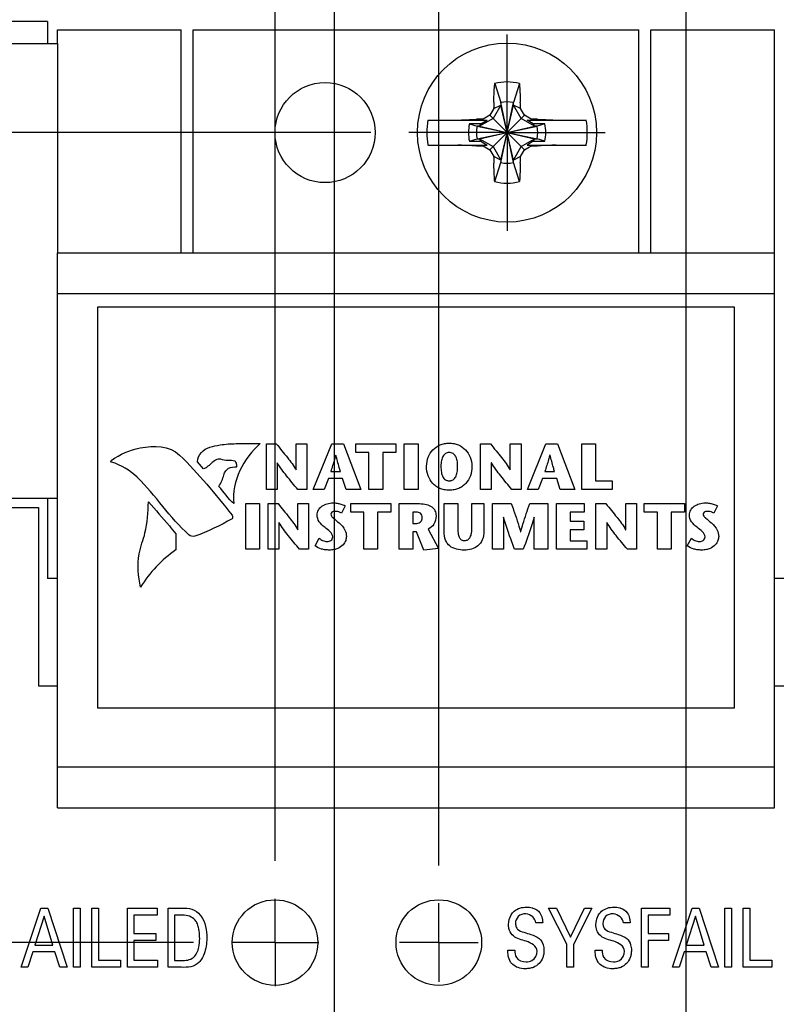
# Model space of a CAD drawing. Header units: inches. Extents: x 0 to 34, y 0 to 22.
# Tile 26 of 39: x 14.6 to 15.8, y 17 to 18.6. Entities that reach past the tile are written whole.
import ezdxf

# ---------------------------------------------------------------- set-up
doc = ezdxf.new("R2010")
doc.units = ezdxf.units.IN
doc.header["$LTSCALE"] = 1.87
doc.header["$MEASUREMENT"] = 0
doc.linetypes.add('CENTER', pattern=[0.6, 0.375, -0.075, 0.075, -0.075])
doc.layers.get('0').update_dxf_attribs({"linetype": 'CONTINUOUS'})
for name, color, linetype in [('02___PRT_ALL_AXES', 7, 'CONTINUOUS'), ('DATUMCURVES', 7, 'CONTINUOUS'), ('DEFAULT_1', 7, 'CENTER'), ('DIMENSIONS', 7, 'CONTINUOUS'), ('HANDLES', 7, 'CONTINUOUS')]:
    doc.layers.add(name, color=color, linetype=linetype)
doc.styles.get("Standard").update_dxf_attribs({"font": 'txt', "width": 0.8})
doc.dimstyles.new('DIMSTYLE_1', dxfattribs={"dimtxt": 0.125, "dimasz": 0.18, "dimexe": 0.125, "dimexo": 0.0625, "dimgap": 0.03125, "dimtad": 0, "dimtih": 1, "dimtoh": 1, "dimdec": 3, "dimlfac": 0.666667, "dimzin": 4, "dimdsep": 46, "dimtxsty": 'STANDARD', "dimblk": '_FILLED', "dimblk1": '_FILLED', "dimblk2": '_FILLED', "dimcen": 0.09, "dimadec": 0, "dimazin": 0, "dimtp": 0.005, "dimtm": 0.005, "dimtfac": 1, "dimtdec": 3, "dimtofl": 0, "dimtmove": 0, "dimatfit": 3, "dimldrblk": '_FILLED', "dimfxl": 1, "dimtolj": 1, "dimtzin": 4, "dimarcsym": 0})

# ---------------------------------------------------------------- blocks, each defined once
blk = doc.blocks.new('*D10')
at = {"layer": 'DIMENSIONS', "color": 2, "linetype": 'CONTINUOUS'}
for p, q in [((14.8754, 18.977), (14.8754, 19.3185)), ((15.0163, 18.8851), (14.8754, 18.977)), ((15.0163, 17.261), (15.0163, 18.8851))]:
    blk.add_line(p, q, dxfattribs=at)
at = {"layer": 'DIMENSIONS', "color": 2, "linetype": 'CONTINUOUS', "insert": (14.8129, 19.381), "char_height": 0.125, "width": 1.125, "attachment_point": 1, "rotation": 90, "line_spacing_factor": 0.9}
blk.add_mtext('.255{\\Ftxt.shx;\\W1.000000;\\H0.125000; }[6.48]', dxfattribs=at)
blk = doc.blocks.new('_FILLED')
at = {"color": 0, "linetype": 'BYBLOCK'}
blk.add_solid([(0, 0), (-1, 0.1736), (-1, -0.1736)], dxfattribs=at)
blk = doc.blocks.new('*D11')
at = {"layer": 'DIMENSIONS', "color": 2, "linetype": 'CONTINUOUS'}
blk.add_line((15.2863, 17.2537), (15.2863, 19.3185), dxfattribs=at)
at = {"layer": 'DIMENSIONS', "color": 2, "linetype": 'CONTINUOUS', "insert": (15.2238, 19.381), "char_height": 0.125, "width": 1.125, "attachment_point": 1, "rotation": 90, "line_spacing_factor": 0.9}
blk.add_mtext('.075{\\Ftxt.shx;\\W1.000000;\\H0.125000; }[1.91]', dxfattribs=at)
blk = doc.blocks.new('*D12')
at = {"layer": 'DIMENSIONS', "color": 2, "linetype": 'CONTINUOUS'}
for p, q in [((15.4543, 18.954), (15.4543, 19.3185)), ((15.3988, 18.8989), (15.4543, 18.954)), ((15.3988, 18.6859), (15.3988, 18.8989))]:
    blk.add_line(p, q, dxfattribs=at)
at = {"layer": 'DIMENSIONS', "color": 2, "linetype": 'CONTINUOUS', "insert": (15.3918, 19.381), "char_height": 0.125, "width": 0.825, "attachment_point": 1, "rotation": 90, "line_spacing_factor": 0.9}
blk.add_mtext('.000{\\Ftxt.shx;\\W1.000000;\\H0.125000; }[0]', dxfattribs=at)
blk = doc.blocks.new('*D14')
at = {"layer": 'DIMENSIONS', "color": 2, "linetype": 'CONTINUOUS'}
for p, q in [((15.1143, 16.0744), (15.1143, 19.3185)), ((14.9324, 15.8896), (15.1143, 16.0744)), ((14.9298, 11.8848), (14.9324, 15.8896)), ((15.1438, 11.7301), (14.9298, 11.8848)), ((15.1438, 11.4415), (15.1438, 11.7301))]:
    blk.add_line(p, q, dxfattribs=at)
at = {"layer": 'DIMENSIONS', "color": 2, "linetype": 'CONTINUOUS', "insert": (15.0518, 19.381), "char_height": 0.125, "width": 1.125, "attachment_point": 1, "rotation": 90, "line_spacing_factor": 0.9}
blk.add_mtext('.170{\\Ftxt.shx;\\W1.000000;\\H0.125000; }[4.32]', dxfattribs=at)
blk = doc.blocks.new('*D15')
at = {"layer": 'DIMENSIONS', "color": 2, "linetype": 'CONTINUOUS'}
for p, q in [((15.9896, 11.8233), (15.9896, 19.3185)), ((15.7438, 11.5843), (15.9896, 11.8233)), ((15.7438, 11.4451), (15.7438, 11.5843))]:
    blk.add_line(p, q, dxfattribs=at)
at = {"layer": 'DIMENSIONS', "color": 2, "linetype": 'CONTINUOUS', "insert": (15.9271, 19.381), "char_height": 0.125, "width": 1.125, "attachment_point": 1, "rotation": 90, "line_spacing_factor": 0.9}
blk.add_mtext('.230{\\Ftxt.shx;\\W1.000000;\\H0.125000; }[5.84]', dxfattribs=at)
blk = doc.blocks.new('*D16')
at = {"layer": 'DIMENSIONS', "color": 2, "linetype": 'CONTINUOUS'}
blk.add_line((16.3438, 11.45), (16.3438, 19.3185), dxfattribs=at)
at = {"layer": 'DIMENSIONS', "color": 2, "linetype": 'CONTINUOUS', "insert": (16.2813, 19.381), "char_height": 0.125, "width": 0.925, "attachment_point": 1, "rotation": 90, "line_spacing_factor": 0.9}
blk.add_mtext('.630{\\Ftxt.shx;\\W1.000000;\\H0.125000; }[16]', dxfattribs=at)
blk = doc.blocks.new('*D17')
at = {"layer": 'DIMENSIONS', "color": 2, "linetype": 'CONTINUOUS'}
blk.add_line((15.6943, 8.8571), (15.6943, 19.3185), dxfattribs=at)
at = {"layer": 'DIMENSIONS', "color": 2, "linetype": 'CONTINUOUS', "insert": (15.6318, 19.381), "char_height": 0.125, "width": 0.825, "attachment_point": 1, "rotation": 90, "line_spacing_factor": 0.9}
blk.add_mtext('.197{\\Ftxt.shx;\\W1.000000;\\H0.125000; }[5]', dxfattribs=at)
blk = doc.blocks.new('*D36')
at = {"layer": 'DIMENSIONS', "color": 2, "linetype": 'CONTINUOUS'}
blk.add_line((14.8818, 17.1265), (13.6703, 17.1265), dxfattribs=at)
at = {"layer": 'DIMENSIONS', "color": 2, "linetype": 'CONTINUOUS', "insert": (13.6078, 17.189), "char_height": 0.125, "width": 1.725, "attachment_point": 3, "line_spacing_factor": 0.9}
blk.add_mtext('2X 9.182{\\Ftxt.shx;\\W1.000000;\\H0.125000; }[233.22]', dxfattribs=at)
blk = doc.blocks.new('*D37')
at = {"layer": 'DIMENSIONS', "color": 2, "linetype": 'CONTINUOUS'}
blk.add_line((15.1744, 18.4615), (13.6703, 18.4615), dxfattribs=at)
at = {"layer": 'DIMENSIONS', "color": 2, "linetype": 'CONTINUOUS', "insert": (13.6078, 18.524), "char_height": 0.125, "width": 1.825, "attachment_point": 3, "line_spacing_factor": 0.9}
blk.add_mtext('2X 10.072{\\Ftxt.shx;\\W1.000000;\\H0.125000; }[255.83]', dxfattribs=at)

msp = doc.modelspace()

# ---------------------------------------------------------------- linework, layer by layer
at = {"color": 7, "linetype": 'CONTINUOUS'}
for p, q in [((14.6413, 18.6445), (14.3578, 18.6445)), ((14.6413, 18.6445), (14.6413, 18.6085)), ((14.1718, 18.6085), (14.6578, 18.6085)), ((14.6578, 18.6085), (14.6578, 18.2635)), ((15.3784, 18.5424), (15.3885, 18.5109)), ((15.4193, 18.5424), (15.4092, 18.5109)), ((15.3885, 18.5068), (15.3757, 18.4846)), ((15.3768, 18.501), (15.3885, 18.5068)), ((15.3885, 18.4121), (15.4092, 18.5109)), ((15.3885, 18.5109), (15.3885, 18.5068)), ((15.4092, 18.4121), (15.3885, 18.5109)), ((15.3885, 18.4162), (15.4092, 18.5068)), ((15.4092, 18.4162), (15.3885, 18.5068)), ((15.4092, 18.5068), (15.4092, 18.5109)), ((15.422, 18.4846), (15.4092, 18.5068)), ((15.4209, 18.501), (15.4092, 18.5068)), ((15.3757, 18.4846), (15.3535, 18.4718)), ((15.3703, 18.433), (15.4274, 18.49)), ((15.4274, 18.433), (15.3703, 18.49)), ((15.4441, 18.4718), (15.422, 18.4846)), ((15.2682, 18.4819), (15.366, 18.4819)), ((15.3555, 18.4759), (15.3367, 18.4759)), ((15.3367, 18.4759), (15.3494, 18.4718)), ((15.3494, 18.4512), (15.4483, 18.4718)), ((15.3535, 18.4718), (15.3494, 18.4718)), ((15.3494, 18.4718), (15.4483, 18.4512)), ((15.3535, 18.4718), (15.3555, 18.4759)), ((15.3535, 18.4512), (15.4441, 18.4718)), ((15.3535, 18.4718), (15.4441, 18.4512)), ((15.3555, 18.4759), (15.366, 18.4819)), ((15.3585, 18.4819), (15.3593, 18.4836)), ((15.4421, 18.4759), (15.4317, 18.4819)), ((15.4317, 18.4819), (15.5295, 18.4819)), ((15.4384, 18.4836), (15.4392, 18.4819)), ((15.4421, 18.4759), (15.4441, 18.4718)), ((15.4609, 18.4759), (15.4421, 18.4759)), ((15.4483, 18.4718), (15.4441, 18.4718)), ((15.4609, 18.4759), (15.4483, 18.4718)), ((15.2682, 18.441), (15.366, 18.441)), ((15.3367, 18.4471), (15.3494, 18.4512)), ((15.3367, 18.4471), (15.3555, 18.4471)), ((15.3494, 18.4512), (15.3535, 18.4512)), ((15.3555, 18.4471), (15.3535, 18.4512)), ((15.3535, 18.4512), (15.3757, 18.4384)), ((15.3555, 18.4471), (15.366, 18.441)), ((15.3593, 18.4394), (15.3585, 18.441)), ((15.3757, 18.4384), (15.3885, 18.4162)), ((15.4092, 18.4162), (15.422, 18.4384)), ((15.422, 18.4384), (15.4441, 18.4512)), ((15.4421, 18.4471), (15.4317, 18.441)), ((15.4317, 18.441), (15.5295, 18.441)), ((15.4392, 18.441), (15.4384, 18.4394)), ((15.4441, 18.4512), (15.4421, 18.4471)), ((15.4421, 18.4471), (15.4609, 18.4471)), ((15.4441, 18.4512), (15.4483, 18.4512)), ((15.4609, 18.4471), (15.4483, 18.4512)), ((15.3885, 18.4162), (15.3768, 18.4219)), ((15.4209, 18.4219), (15.4092, 18.4162)), ((15.3784, 18.3806), (15.3885, 18.4121)), ((15.3885, 18.4162), (15.3885, 18.4121)), ((15.4092, 18.4121), (15.4092, 18.4162)), ((15.4193, 18.3806), (15.4092, 18.4121)), ((14.7238, 18.1735), (14.7238, 17.5135)), ((15.7738, 18.1735), (14.7238, 18.1735)), ((15.7738, 17.5135), (15.7738, 18.1735)), ((14.6578, 17.8585), (14.3578, 17.8585)), ((14.6413, 17.8585), (14.6413, 17.7265)), ((14.3728, 17.8435), (14.6263, 17.8435)), ((14.6263, 17.8435), (14.6263, 17.5495)), ((14.6578, 17.7265), (14.6413, 17.7265)), ((15.8563, 17.7265), (15.8398, 17.7265)), ((14.6263, 17.5495), (14.6578, 17.5495)), ((15.8398, 17.5495), (15.8713, 17.5495)), ((14.7238, 17.5135), (15.7738, 17.5135))]:
    msp.add_line(p, q, dxfattribs=at)
msp.add_circle((15.3988, 18.4615), 0.1476, dxfattribs=at)
for centre, radius, start, end in [((15.3988, 18.4615), 0.0834, 75.8131, 104.1869), ((17.9481, 16.9898), 2.9825, 149.5553, 149.8007), ((17.1624, 18.463), 1.7861, 178.4345, 178.7793), ((15.3988, 18.4615), 0.0505, 78.1893, 101.8107), ((13.6431, 18.4632), 1.7782, 1.2199, 1.5662), ((12.8546, 16.9927), 2.9768, 30.199, 30.4449), ((16.8676, 15.9173), 2.9768, 120.199, 120.4449), ((13.9271, 15.9123), 2.9825, 59.5553, 59.8007), ((15.3988, 18.4615), 0.1322, 171.1042, 188.8958), ((15.3983, 18.4615), 0.0632, 166.8252, 193.1748), ((15.3988, 18.4615), 0.0505, 168.1893, 191.8107), ((15.3971, 16.7058), 1.7782, 91.2199, 91.5662), ((15.4003, 16.6979), 1.7861, 88.4345, 88.7793), ((15.3988, 18.4615), 0.0505, 348.1893, 11.8107), ((15.3994, 18.4615), 0.0632, 346.8252, 13.1748), ((15.3988, 18.4615), 0.1322, 351.1042, 8.8958), ((15.3973, 20.2251), 1.7861, 268.4345, 268.7793), ((16.8706, 21.0107), 2.9825, 239.5553, 239.8007), ((13.93, 21.0057), 2.9768, 300.199, 300.4449), ((15.4005, 20.2172), 1.7782, 271.2199, 271.5662), ((17.9431, 19.9303), 2.9768, 210.199, 210.4449), ((17.1545, 18.4598), 1.7782, 181.2199, 181.5662), ((13.6352, 18.46), 1.7861, 358.4345, 358.7793), ((12.8496, 19.9332), 2.9825, 329.5553, 329.8007), ((15.3988, 18.4615), 0.0505, 258.1893, 281.8107), ((15.3988, 18.4615), 0.0834, 255.8131, 284.1869)]:
    msp.add_arc(centre, radius, start, end, dxfattribs=at)
for points, knots in [([(15.377, 18.5118), (15.3771, 18.5144), (15.3774, 18.5246), (15.3779, 18.5348), (15.3784, 18.5424)], [0, 0, 0, 0, 0.257902, 1, 1, 1, 1]), ([(15.4193, 18.5424), (15.4194, 18.5399), (15.42, 18.5297), (15.4204, 18.5195), (15.4206, 18.5118)], [0, 0, 0, 0, 0.24101, 1, 1, 1, 1]), ([(15.3179, 18.4819), (15.3204, 18.4821), (15.3306, 18.4827), (15.3408, 18.4831), (15.3485, 18.4833)], [0, 0, 0, 0, 0.24101, 1, 1, 1, 1]), ([(15.4491, 18.4833), (15.4518, 18.4832), (15.462, 18.4829), (15.4722, 18.4824), (15.4797, 18.4819)], [0, 0, 0, 0, 0.257902, 1, 1, 1, 1]), ([(15.3485, 18.4397), (15.3459, 18.4397), (15.3357, 18.4401), (15.3255, 18.4406), (15.3179, 18.441)], [0, 0, 0, 0, 0.257902, 1, 1, 1, 1]), ([(15.4797, 18.441), (15.4773, 18.4409), (15.4671, 18.4403), (15.4569, 18.4399), (15.4491, 18.4397)], [0, 0, 0, 0, 0.24101, 1, 1, 1, 1]), ([(15.3784, 18.3806), (15.3782, 18.3831), (15.3776, 18.3932), (15.3772, 18.4034), (15.377, 18.4112)], [0, 0, 0, 0, 0.24101, 1, 1, 1, 1]), ([(15.4206, 18.4112), (15.4206, 18.4086), (15.4203, 18.3984), (15.4198, 18.3882), (15.4193, 18.3806)], [0, 0, 0, 0, 0.257902, 1, 1, 1, 1])]:
    msp.add_open_spline(points, degree=3, knots=knots, dxfattribs=at)
at = {"layer": '02___PRT_ALL_AXES', "color": 7, "linetype": 'CONTINUOUS'}
for centre in [(15.0163, 17.1265), (15.2863, 17.1265)]:
    msp.add_circle(centre, 0.0705, dxfattribs=at)
at = {"layer": 'DATUMCURVES', "color": 40, "linetype": 'CONTINUOUS'}
for p, q in [((15.002, 17.8732), (15.002, 17.9485)), ((15.002, 17.9485), (15.0184, 17.9485)), ((15.0511, 17.9054), (15.0511, 17.9485)), ((15.0511, 17.9485), (15.0689, 17.9485)), ((15.0689, 17.9485), (15.0689, 17.8732)), ((15.0793, 17.8732), (15.11, 17.9485)), ((15.11, 17.9485), (15.129, 17.9485)), ((15.129, 17.9485), (15.1576, 17.8732)), ((15.1495, 17.9344), (15.1495, 17.9485)), ((15.1495, 17.9485), (15.2156, 17.9485)), ((15.2156, 17.9485), (15.2156, 17.9344)), ((15.2294, 17.8732), (15.2294, 17.9485)), ((15.2294, 17.9485), (15.252, 17.9485)), ((15.252, 17.9485), (15.252, 17.8732)), ((15.355, 17.8732), (15.355, 17.9485)), ((15.355, 17.9485), (15.3715, 17.9485)), ((15.4041, 17.9054), (15.4041, 17.9485)), ((15.4041, 17.9485), (15.4219, 17.9485)), ((15.4219, 17.9485), (15.4219, 17.8732)), ((15.4324, 17.8732), (15.463, 17.9485)), ((15.463, 17.9485), (15.482, 17.9485)), ((15.482, 17.9485), (15.5106, 17.8732)), ((15.5221, 17.8732), (15.5221, 17.9485)), ((15.5221, 17.9485), (15.5448, 17.9485)), ((15.5448, 17.9485), (15.5448, 17.8873)), ((15.1712, 17.9344), (15.1495, 17.9344)), ((15.1712, 17.8732), (15.1712, 17.9344)), ((15.1939, 17.9344), (15.1939, 17.8732)), ((15.2156, 17.9344), (15.1939, 17.9344)), ((14.8983, 17.9073), (14.8883, 17.9191)), ((15.0198, 17.9173), (15.0198, 17.8732)), ((15.02, 17.9173), (15.0198, 17.9173)), ((15.1166, 17.93), (15.1164, 17.93)), ((15.3728, 17.9173), (15.3728, 17.8732)), ((15.3731, 17.9173), (15.3728, 17.9173)), ((15.4697, 17.93), (15.4695, 17.93)), ((15.0509, 17.9054), (15.0511, 17.9054)), ((15.1081, 17.9031), (15.124, 17.9031)), ((15.4039, 17.9054), (15.4041, 17.9054)), ((15.4612, 17.9031), (15.477, 17.9031)), ((15.1043, 17.8912), (15.0971, 17.8732)), ((15.1276, 17.8912), (15.1043, 17.8912)), ((15.1335, 17.8732), (15.1276, 17.8912)), ((15.4573, 17.8912), (15.4501, 17.8732)), ((15.4806, 17.8912), (15.4573, 17.8912)), ((15.4865, 17.8732), (15.4806, 17.8912)), ((15.5448, 17.8873), (15.5723, 17.8873)), ((15.5723, 17.8873), (15.5723, 17.8732)), ((15.0198, 17.8732), (15.002, 17.8732)), ((15.0689, 17.8732), (15.0538, 17.8732)), ((15.0971, 17.8732), (15.0793, 17.8732)), ((15.1576, 17.8732), (15.1335, 17.8732)), ((15.1939, 17.8732), (15.1712, 17.8732)), ((15.252, 17.8732), (15.2294, 17.8732)), ((15.3728, 17.8732), (15.355, 17.8732)), ((15.4219, 17.8732), (15.4068, 17.8732)), ((15.4501, 17.8732), (15.4324, 17.8732)), ((15.5106, 17.8732), (15.4865, 17.8732)), ((15.5723, 17.8732), (15.5221, 17.8732)), ((14.9681, 17.7747), (14.9681, 17.8499)), ((14.9681, 17.8499), (14.9908, 17.8499)), ((14.9908, 17.8499), (14.9908, 17.7747)), ((15.0048, 17.7747), (15.0048, 17.8499)), ((15.0048, 17.8499), (15.0212, 17.8499)), ((15.0539, 17.8069), (15.0539, 17.8499)), ((15.0539, 17.8499), (15.0717, 17.8499)), ((15.0717, 17.8499), (15.0717, 17.7747)), ((15.1318, 17.8462), (15.126, 17.8344)), ((15.141, 17.8359), (15.141, 17.8499)), ((15.141, 17.8499), (15.2071, 17.8499)), ((15.1628, 17.8359), (15.141, 17.8359)), ((15.1628, 17.7747), (15.1628, 17.8359)), ((15.1854, 17.8359), (15.1854, 17.7747)), ((15.2071, 17.8359), (15.1854, 17.8359)), ((15.2071, 17.8499), (15.2071, 17.8359)), ((15.2209, 17.7747), (15.2209, 17.8499)), ((15.2209, 17.8499), (15.2544, 17.8499)), ((15.2436, 17.8359), (15.2436, 17.8174)), ((15.2496, 17.8359), (15.2436, 17.8359)), ((15.2949, 17.8039), (15.2949, 17.8499)), ((15.2949, 17.8499), (15.3176, 17.8499)), ((15.3176, 17.8499), (15.3176, 17.8106)), ((15.341, 17.8109), (15.341, 17.8499)), ((15.341, 17.8499), (15.3606, 17.8499)), ((15.3606, 17.8499), (15.3606, 17.8045)), ((15.375, 17.7747), (15.375, 17.8499)), ((15.375, 17.8499), (15.4057, 17.8499)), ((15.4361, 17.8499), (15.4662, 17.8499)), ((15.4662, 17.8499), (15.4662, 17.7747)), ((15.4802, 17.7747), (15.4802, 17.8499)), ((15.4802, 17.8499), (15.5259, 17.8499)), ((15.5029, 17.8359), (15.5029, 17.821)), ((15.5259, 17.8359), (15.5029, 17.8359)), ((15.5259, 17.8499), (15.5259, 17.8359)), ((15.5453, 17.7747), (15.5453, 17.8499)), ((15.5453, 17.8499), (15.5618, 17.8499)), ((15.5944, 17.8069), (15.5944, 17.8499)), ((15.5944, 17.8499), (15.6123, 17.8499)), ((15.6123, 17.8499), (15.6123, 17.7747)), ((15.625, 17.8359), (15.625, 17.8499)), ((15.625, 17.8499), (15.6911, 17.8499)), ((15.6467, 17.8359), (15.625, 17.8359)), ((15.6467, 17.7747), (15.6467, 17.8359)), ((15.6693, 17.8359), (15.6693, 17.7747)), ((15.6911, 17.8359), (15.6693, 17.8359)), ((15.6911, 17.8499), (15.6911, 17.8359)), ((15.7455, 17.8462), (15.7397, 17.8344)), ((15.0226, 17.8188), (15.0226, 17.7747)), ((15.0228, 17.8188), (15.0226, 17.8188)), ((15.3928, 17.8274), (15.3928, 17.7747)), ((15.393, 17.8274), (15.3928, 17.8274)), ((15.4436, 17.8274), (15.4433, 17.8274)), ((15.4436, 17.7747), (15.4436, 17.8274)), ((15.5029, 17.821), (15.5253, 17.821)), ((15.5253, 17.821), (15.5253, 17.807)), ((15.5632, 17.8188), (15.5632, 17.7747)), ((15.5634, 17.8188), (15.5632, 17.8188)), ((15.0537, 17.8069), (15.0539, 17.8069)), ((15.2436, 17.8174), (15.25, 17.8174)), ((15.2436, 17.8032), (15.2436, 17.7747)), ((15.2495, 17.8032), (15.2436, 17.8032)), ((15.2614, 17.7734), (15.2495, 17.8032)), ((15.269, 17.8081), (15.2857, 17.7759)), ((15.4211, 17.8036), (15.4213, 17.8036)), ((15.5029, 17.807), (15.5029, 17.7888)), ((15.5253, 17.807), (15.5029, 17.807)), ((15.5942, 17.8069), (15.5944, 17.8069)), ((14.8529, 17.8003), (14.8525, 17.7738)), ((15.0822, 17.7803), (15.0891, 17.7928)), ((15.5029, 17.7888), (15.5305, 17.7888)), ((15.5305, 17.7888), (15.5305, 17.7747)), ((15.696, 17.7803), (15.7029, 17.7928)), ((14.9908, 17.7747), (14.9681, 17.7747)), ((15.0226, 17.7747), (15.0048, 17.7747)), ((15.0717, 17.7747), (15.0566, 17.7747)), ((15.1854, 17.7747), (15.1628, 17.7747)), ((15.2436, 17.7747), (15.2209, 17.7747)), ((15.2857, 17.7759), (15.2614, 17.7734)), ((15.3928, 17.7747), (15.375, 17.7747)), ((15.4255, 17.7747), (15.4112, 17.7747)), ((15.4662, 17.7747), (15.4436, 17.7747)), ((15.5305, 17.7747), (15.4802, 17.7747)), ((15.5632, 17.7747), (15.5453, 17.7747)), ((15.6123, 17.7747), (15.5971, 17.7747)), ((15.6693, 17.7747), (15.6467, 17.7747)), ((14.5975, 17.0857), (14.6303, 17.1831)), ((14.6356, 17.1698), (14.6205, 17.122)), ((14.6303, 17.1831), (14.6419, 17.1831)), ((14.65, 17.122), (14.6356, 17.1698)), ((14.6419, 17.1831), (14.6734, 17.0857)), ((14.684, 17.0857), (14.684, 17.1831)), ((14.684, 17.1831), (14.6948, 17.1831)), ((14.6948, 17.1831), (14.6948, 17.0857)), ((14.7145, 17.0857), (14.7145, 17.1831)), ((14.7145, 17.1831), (14.7252, 17.1831)), ((14.7252, 17.1831), (14.7252, 17.0977)), ((14.7728, 17.0857), (14.7728, 17.1831)), ((14.7728, 17.1831), (14.8217, 17.1831)), ((14.7836, 17.1717), (14.7836, 17.1413)), ((14.8217, 17.1717), (14.7836, 17.1717)), ((14.8217, 17.1831), (14.8217, 17.1717)), ((14.84, 17.0857), (14.84, 17.1831)), ((14.84, 17.1831), (14.8626, 17.1831)), ((14.8508, 17.1719), (14.8508, 17.0967)), ((14.8638, 17.1719), (14.8508, 17.1719)), ((15.4974, 17.124), (15.4669, 17.1831)), ((15.4669, 17.1831), (15.4803, 17.1831)), ((15.4803, 17.1831), (15.5033, 17.1353)), ((15.5033, 17.1353), (15.5267, 17.1831)), ((15.5387, 17.1831), (15.5083, 17.1233)), ((15.5267, 17.1831), (15.5387, 17.1831)), ((15.6205, 17.0857), (15.6205, 17.1831)), ((15.6205, 17.1831), (15.6669, 17.1831)), ((15.6315, 17.1717), (15.6315, 17.1413)), ((15.6669, 17.1717), (15.6315, 17.1717)), ((15.6669, 17.1831), (15.6669, 17.1717)), ((15.6713, 17.0857), (15.7041, 17.1831)), ((15.7094, 17.1698), (15.6943, 17.122)), ((15.7041, 17.1831), (15.7156, 17.1831)), ((15.7238, 17.122), (15.7094, 17.1698)), ((15.7156, 17.1831), (15.7472, 17.0857)), ((15.7578, 17.0857), (15.7578, 17.1831)), ((15.7578, 17.1831), (15.7686, 17.1831)), ((15.7686, 17.1831), (15.7686, 17.0857)), ((15.7883, 17.0857), (15.7883, 17.1831)), ((15.7883, 17.1831), (15.799, 17.1831)), ((15.799, 17.1831), (15.799, 17.0977)), ((15.4576, 17.1588), (15.4464, 17.1588)), ((15.6017, 17.1588), (15.5905, 17.1588)), ((14.7836, 17.1413), (14.8199, 17.1413)), ((14.8199, 17.1413), (14.8199, 17.1299)), ((15.6315, 17.1413), (15.6649, 17.1413)), ((15.6649, 17.1413), (15.6649, 17.1299)), ((14.6205, 17.122), (14.65, 17.122)), ((14.7836, 17.1299), (14.7836, 17.0975)), ((14.8199, 17.1299), (14.7836, 17.1299)), ((15.4974, 17.0857), (15.4974, 17.124)), ((15.5083, 17.1233), (15.5083, 17.0857)), ((15.6315, 17.1299), (15.6315, 17.0857)), ((15.6649, 17.1299), (15.6315, 17.1299)), ((15.6943, 17.122), (15.7238, 17.122)), ((14.617, 17.111), (14.6086, 17.0857)), ((14.6532, 17.111), (14.617, 17.111)), ((14.6616, 17.0857), (14.6532, 17.111)), ((15.4002, 17.1141), (15.4114, 17.1141)), ((15.5442, 17.1141), (15.5555, 17.1141)), ((15.6908, 17.111), (15.6824, 17.0857)), ((15.727, 17.111), (15.6908, 17.111)), ((15.7354, 17.0857), (15.727, 17.111)), ((14.7252, 17.0977), (14.7615, 17.0977)), ((14.7615, 17.0977), (14.7615, 17.0857)), ((14.7836, 17.0975), (14.8225, 17.0975)), ((14.8225, 17.0975), (14.8225, 17.0857)), ((14.8508, 17.0967), (14.8614, 17.0967)), ((15.799, 17.0977), (15.8353, 17.0977)), ((15.8353, 17.0977), (15.8353, 17.0857)), ((14.6086, 17.0857), (14.5975, 17.0857)), ((14.6734, 17.0857), (14.6616, 17.0857)), ((14.6948, 17.0857), (14.684, 17.0857)), ((14.7615, 17.0857), (14.7145, 17.0857)), ((14.8225, 17.0857), (14.7728, 17.0857)), ((14.862, 17.0857), (14.84, 17.0857)), ((15.5083, 17.0857), (15.4974, 17.0857)), ((15.6315, 17.0857), (15.6205, 17.0857)), ((15.6824, 17.0857), (15.6713, 17.0857)), ((15.7472, 17.0857), (15.7354, 17.0857)), ((15.7686, 17.0857), (15.7578, 17.0857)), ((15.8353, 17.0857), (15.7883, 17.0857))]:
    msp.add_line(p, q, dxfattribs=at)
for points, knots in [([(14.9087, 17.9428), (14.9144, 17.9444), (14.9288, 17.9479), (14.9568, 17.9492), (14.9787, 17.9489), (14.9919, 17.949)], [0, 0, 0, 0, 0.211179, 0.52894, 1, 1, 1, 1]), ([(14.9919, 17.949), (14.978, 17.9366), (14.9547, 17.9067), (14.946, 17.8683), (14.9484, 17.85)], [0, 0, 0, 0, 0.502634, 1, 1, 1, 1]), ([(15.0184, 17.9485), (15.0246, 17.9409), (15.0358, 17.9269), (15.047, 17.9127), (15.0509, 17.9054)], [0, 0, 0, 0, 0.540223, 1, 1, 1, 1]), ([(15.2661, 17.9117), (15.2661, 17.917), (15.2681, 17.927), (15.276, 17.9393), (15.2861, 17.9462), (15.2956, 17.9492), (15.3035, 17.95), (15.3115, 17.9492), (15.321, 17.9462), (15.331, 17.9393), (15.3389, 17.927), (15.3409, 17.917), (15.3409, 17.9117)], [0, 0, 0, 0, 0.125, 0.25, 0.375, 0.4375, 0.5, 0.5625, 0.625, 0.75, 0.875, 1, 1, 1, 1]), ([(15.3715, 17.9485), (15.3776, 17.9409), (15.3888, 17.9269), (15.4, 17.9127), (15.4039, 17.9054)], [0, 0, 0, 0, 0.540189, 1, 1, 1, 1]), ([(14.8883, 17.9191), (14.8886, 17.9246), (14.8938, 17.9352), (14.9035, 17.9414), (14.9087, 17.9428)], [0, 0, 0, 0, 0.503005, 1, 1, 1, 1]), ([(15.3173, 17.9117), (15.3173, 17.915), (15.3168, 17.9212), (15.3143, 17.9283), (15.3108, 17.9321), (15.307, 17.9338), (15.3035, 17.9342), (15.3, 17.9338), (15.2963, 17.9321), (15.2927, 17.9283), (15.2903, 17.9212), (15.2898, 17.915), (15.2898, 17.9117)], [0, 0, 0, 0, 0.125135, 0.250269, 0.375404, 0.437971, 0.500538, 0.562971, 0.625404, 0.750269, 0.875135, 1, 1, 1, 1]), ([(14.9184, 17.9215), (14.9129, 17.9187), (14.9077, 17.9118), (14.9003, 17.9079), (14.8983, 17.9073)], [0, 0, 0, 0, 0.748179, 1, 1, 1, 1]), ([(14.9498, 17.9201), (14.9462, 17.921), (14.9384, 17.9208), (14.9306, 17.9216), (14.9268, 17.9231)], [0, 0, 0, 0, 0.477671, 1, 1, 1, 1]), ([(14.9532, 17.9106), (14.9537, 17.9106), (14.9532, 17.9131), (14.9529, 17.9154), (14.9517, 17.9195), (14.9498, 17.9201)], [0, 0, 0, 0, 0.132599, 0.432798, 1, 1, 1, 1]), ([(15.0538, 17.8732), (15.0476, 17.8807), (15.0358, 17.8949), (15.0244, 17.9096), (15.02, 17.9173)], [0, 0, 0, 0, 0.523159, 1, 1, 1, 1]), ([(15.1164, 17.93), (15.1157, 17.9275), (15.1132, 17.9185), (15.1102, 17.9096), (15.1081, 17.9031)], [0, 0, 0, 0, 0.276411, 1, 1, 1, 1]), ([(15.124, 17.9031), (15.1234, 17.9053), (15.1208, 17.9142), (15.1183, 17.9231), (15.1166, 17.93)], [0, 0, 0, 0, 0.24069, 1, 1, 1, 1]), ([(15.4068, 17.8732), (15.4006, 17.8807), (15.3888, 17.8949), (15.3775, 17.9096), (15.3731, 17.9173)], [0, 0, 0, 0, 0.523074, 1, 1, 1, 1]), ([(15.4695, 17.93), (15.4688, 17.9275), (15.4662, 17.9185), (15.4632, 17.9096), (15.4612, 17.9031)], [0, 0, 0, 0, 0.276402, 1, 1, 1, 1]), ([(15.477, 17.9031), (15.4764, 17.9053), (15.4739, 17.9142), (15.4714, 17.9231), (15.4697, 17.93)], [0, 0, 0, 0, 0.240684, 1, 1, 1, 1]), ([(14.9319, 17.8971), (14.9326, 17.8995), (14.9344, 17.904), (14.9415, 17.9102), (14.9487, 17.9108), (14.9532, 17.9106)], [0, 0, 0, 0, 0.275005, 0.506173, 1, 1, 1, 1]), ([(15.3409, 17.9117), (15.3409, 17.9061), (15.3391, 17.8955), (15.3329, 17.8848), (15.3257, 17.8784), (15.3193, 17.8748), (15.3131, 17.8729), (15.3078, 17.8721), (15.3035, 17.8719), (15.2992, 17.8721), (15.2939, 17.8729), (15.2878, 17.8748), (15.2814, 17.8784), (15.2742, 17.8848), (15.2679, 17.8955), (15.2661, 17.9061), (15.2661, 17.9117)], [0, 0, 0, 0, 0.125, 0.25, 0.3125, 0.375, 0.4375, 0.46875, 0.5, 0.53125, 0.5625, 0.625, 0.6875, 0.75, 0.875, 1, 1, 1, 1]), ([(15.2898, 17.9117), (15.2898, 17.9082), (15.2902, 17.9016), (15.2922, 17.8952), (15.2946, 17.8914), (15.297, 17.8893), (15.2995, 17.8882), (15.3017, 17.8877), (15.3035, 17.8876), (15.3054, 17.8877), (15.3076, 17.8882), (15.31, 17.8893), (15.3124, 17.8914), (15.3149, 17.8952), (15.3168, 17.9016), (15.3173, 17.9082), (15.3173, 17.9117)], [0, 0, 0, 0, 0.124871, 0.249742, 0.312178, 0.374613, 0.437049, 0.468267, 0.499484, 0.530767, 0.562049, 0.624613, 0.687178, 0.749742, 0.874871, 1, 1, 1, 1]), ([(14.7969, 17.7847), (14.7989, 17.7903), (14.8054, 17.8125), (14.8069, 17.8358), (14.8077, 17.853)], [0, 0, 0, 0, 0.254015, 1, 1, 1, 1]), ([(14.8077, 17.853), (14.8191, 17.8398), (14.8345, 17.8225), (14.8493, 17.8047), (14.8529, 17.8003)], [0, 0, 0, 0, 0.756265, 1, 1, 1, 1]), ([(15.0858, 17.831), (15.0858, 17.8339), (15.0873, 17.8397), (15.0935, 17.8463), (15.1006, 17.8496), (15.107, 17.851), (15.1115, 17.8513), (15.1155, 17.8511), (15.1197, 17.8506), (15.1252, 17.8493), (15.1296, 17.8476), (15.1318, 17.8462)], [0, 0, 0, 0, 0.148753, 0.298759, 0.462262, 0.549982, 0.641252, 0.702329, 0.759826, 0.862438, 1, 1, 1, 1]), ([(15.6995, 17.831), (15.6995, 17.8339), (15.701, 17.8397), (15.7073, 17.8463), (15.7143, 17.8496), (15.7207, 17.851), (15.7253, 17.8513), (15.7293, 17.8511), (15.7335, 17.8506), (15.739, 17.8493), (15.7433, 17.8476), (15.7455, 17.8462)], [0, 0, 0, 0, 0.148727, 0.298706, 0.46218, 0.549885, 0.641139, 0.702254, 0.759781, 0.862429, 1, 1, 1, 1]), ([(15.0212, 17.8499), (15.0273, 17.8424), (15.0386, 17.8284), (15.0498, 17.8142), (15.0537, 17.8069)], [0, 0, 0, 0, 0.540224, 1, 1, 1, 1]), ([(15.1149, 17.8372), (15.1132, 17.8372), (15.11, 17.8367), (15.1077, 17.8326), (15.1094, 17.829), (15.1143, 17.8244), (15.1188, 17.821), (15.1219, 17.8181)], [0, 0, 0, 0, 0.178358, 0.3041, 0.416495, 0.566442, 1, 1, 1, 1]), ([(15.126, 17.8344), (15.1252, 17.8348), (15.1218, 17.8365), (15.1179, 17.8372), (15.1149, 17.8372)], [0, 0, 0, 0, 0.234534, 1, 1, 1, 1]), ([(15.259, 17.8266), (15.259, 17.8293), (15.2574, 17.835), (15.2518, 17.8359), (15.2496, 17.8359)], [0, 0, 0, 0, 0.539527, 1, 1, 1, 1]), ([(15.2544, 17.8499), (15.2584, 17.8499), (15.2655, 17.8493), (15.2748, 17.8454), (15.2807, 17.8384), (15.2817, 17.8327), (15.2817, 17.8298)], [0, 0, 0, 0, 0.311135, 0.559558, 0.775424, 1, 1, 1, 1]), ([(15.4057, 17.8499), (15.407, 17.8463), (15.4125, 17.831), (15.4177, 17.8156), (15.4211, 17.8036)], [0, 0, 0, 0, 0.235724, 1, 1, 1, 1]), ([(15.4213, 17.8036), (15.4225, 17.8079), (15.427, 17.8234), (15.4323, 17.8388), (15.4361, 17.8499)], [0, 0, 0, 0, 0.270619, 1, 1, 1, 1]), ([(15.5618, 17.8499), (15.5679, 17.8424), (15.5792, 17.8284), (15.5904, 17.8142), (15.5942, 17.8069)], [0, 0, 0, 0, 0.540263, 1, 1, 1, 1]), ([(15.7287, 17.8372), (15.7269, 17.8372), (15.7237, 17.8367), (15.7214, 17.8326), (15.7231, 17.829), (15.7281, 17.8244), (15.7326, 17.821), (15.7356, 17.8181)], [0, 0, 0, 0, 0.178511, 0.304207, 0.416565, 0.566522, 1, 1, 1, 1]), ([(15.7397, 17.8344), (15.739, 17.8348), (15.7355, 17.8365), (15.7316, 17.8372), (15.7287, 17.8372)], [0, 0, 0, 0, 0.234495, 1, 1, 1, 1]), ([(15.0566, 17.7747), (15.0504, 17.7822), (15.0386, 17.7964), (15.0272, 17.8111), (15.0228, 17.8188)], [0, 0, 0, 0, 0.523115, 1, 1, 1, 1]), ([(15.0983, 17.8109), (15.095, 17.8138), (15.0883, 17.8188), (15.0858, 17.8272), (15.0858, 17.831)], [0, 0, 0, 0, 0.531582, 1, 1, 1, 1]), ([(15.25, 17.8174), (15.2525, 17.8174), (15.2574, 17.8196), (15.259, 17.8244), (15.259, 17.8266)], [0, 0, 0, 0, 0.531571, 1, 1, 1, 1]), ([(15.2817, 17.8298), (15.2817, 17.8251), (15.2797, 17.8159), (15.2726, 17.8099), (15.269, 17.8081)], [0, 0, 0, 0, 0.546966, 1, 1, 1, 1]), ([(15.4112, 17.7747), (15.4097, 17.7788), (15.4032, 17.7962), (15.3971, 17.8138), (15.393, 17.8274)], [0, 0, 0, 0, 0.237319, 1, 1, 1, 1]), ([(15.4433, 17.8274), (15.4419, 17.8226), (15.4365, 17.8049), (15.4302, 17.7875), (15.4255, 17.7747)], [0, 0, 0, 0, 0.267521, 1, 1, 1, 1]), ([(15.5971, 17.7747), (15.591, 17.7822), (15.5791, 17.7964), (15.5678, 17.8111), (15.5634, 17.8188)], [0, 0, 0, 0, 0.523073, 1, 1, 1, 1]), ([(15.712, 17.8109), (15.7088, 17.8138), (15.7021, 17.8188), (15.6995, 17.8272), (15.6995, 17.831)], [0, 0, 0, 0, 0.531675, 1, 1, 1, 1]), ([(15.1115, 17.7953), (15.1115, 17.7984), (15.1067, 17.8046), (15.1012, 17.8084), (15.0983, 17.8109)], [0, 0, 0, 0, 0.443895, 1, 1, 1, 1]), ([(15.1219, 17.8181), (15.1256, 17.8147), (15.1321, 17.8083), (15.1339, 17.7993), (15.1339, 17.7956)], [0, 0, 0, 0, 0.577573, 1, 1, 1, 1]), ([(15.3281, 17.7734), (15.3199, 17.7734), (15.3063, 17.7757), (15.296, 17.7902), (15.2949, 17.7991), (15.2949, 17.8039)], [0, 0, 0, 0, 0.486528, 0.716103, 1, 1, 1, 1]), ([(15.3176, 17.8106), (15.3176, 17.8076), (15.3178, 17.8022), (15.3191, 17.7951), (15.3231, 17.7898), (15.3272, 17.7891), (15.3292, 17.7891)], [0, 0, 0, 0, 0.329171, 0.581979, 0.781536, 1, 1, 1, 1]), ([(15.3606, 17.8045), (15.3606, 17.7996), (15.3593, 17.7906), (15.349, 17.7764), (15.3361, 17.7734), (15.3281, 17.7734)], [0, 0, 0, 0, 0.28966, 0.527685, 1, 1, 1, 1]), ([(15.3292, 17.7891), (15.331, 17.7891), (15.3347, 17.7901), (15.3386, 17.795), (15.3407, 17.8022), (15.341, 17.8078), (15.341, 17.8109)], [0, 0, 0, 0, 0.189665, 0.392446, 0.654968, 1, 1, 1, 1]), ([(15.7252, 17.7953), (15.7252, 17.7984), (15.7205, 17.8047), (15.7149, 17.8084), (15.712, 17.8109)], [0, 0, 0, 0, 0.443778, 1, 1, 1, 1]), ([(15.7356, 17.8181), (15.7393, 17.8147), (15.7458, 17.8083), (15.7477, 17.7993), (15.7477, 17.7956)], [0, 0, 0, 0, 0.577451, 1, 1, 1, 1]), ([(15.1339, 17.7956), (15.1339, 17.7934), (15.1329, 17.7885), (15.1285, 17.781), (15.1212, 17.7761), (15.1132, 17.7738), (15.1074, 17.7733), (15.1026, 17.7735), (15.0983, 17.7739), (15.0912, 17.7752), (15.0854, 17.7778), (15.0822, 17.7803)], [0, 0, 0, 0, 0.098869, 0.230427, 0.39305, 0.493537, 0.613071, 0.66417, 0.714948, 0.814385, 1, 1, 1, 1]), ([(15.0891, 17.7928), (15.0909, 17.7914), (15.0948, 17.7887), (15.1017, 17.787), (15.109, 17.7884), (15.1115, 17.7931), (15.1115, 17.7953)], [0, 0, 0, 0, 0.242294, 0.512846, 0.755326, 1, 1, 1, 1]), ([(15.7477, 17.7956), (15.7477, 17.7934), (15.7466, 17.7885), (15.7422, 17.781), (15.7349, 17.7761), (15.727, 17.7738), (15.7211, 17.7733), (15.7163, 17.7735), (15.712, 17.7739), (15.7049, 17.7752), (15.6991, 17.7778), (15.696, 17.7803)], [0, 0, 0, 0, 0.098888, 0.230499, 0.393151, 0.493607, 0.613061, 0.664156, 0.714934, 0.81438, 1, 1, 1, 1]), ([(15.7029, 17.7928), (15.7046, 17.7914), (15.7086, 17.7887), (15.7154, 17.787), (15.7228, 17.7884), (15.7252, 17.7931), (15.7252, 17.7953)], [0, 0, 0, 0, 0.242145, 0.512856, 0.755331, 1, 1, 1, 1]), ([(14.7946, 17.7121), (14.7905, 17.7299), (14.7887, 17.7552), (14.7949, 17.779), (14.7969, 17.7847)], [0, 0, 0, 0, 0.748851, 1, 1, 1, 1]), ([(14.8626, 17.1831), (14.8681, 17.1831), (14.8798, 17.1833), (14.8894, 17.1761), (14.8931, 17.1716)], [0, 0, 0, 0, 0.488654, 1, 1, 1, 1]), ([(14.8883, 17.1572), (14.8873, 17.1594), (14.8825, 17.1681), (14.8713, 17.1719), (14.8638, 17.1719)], [0, 0, 0, 0, 0.247056, 1, 1, 1, 1]), ([(14.8931, 17.1716), (14.8934, 17.1712), (14.9018, 17.1607), (14.9052, 17.1373), (14.9019, 17.112), (14.8961, 17.1001), (14.8935, 17.0967)], [0, 0, 0, 0, 0.018403, 0.506167, 0.839107, 1, 1, 1, 1]), ([(15.4019, 17.1498), (15.4014, 17.152), (15.4007, 17.1595), (15.4028, 17.1674), (15.4056, 17.1721)], [0, 0, 0, 0, 0.300152, 1, 1, 1, 1]), ([(15.4056, 17.1721), (15.4069, 17.1744), (15.4109, 17.1794), (15.42, 17.1839), (15.4305, 17.1854), (15.4373, 17.1847), (15.4404, 17.1838)], [0, 0, 0, 0, 0.201035, 0.477379, 0.757447, 1, 1, 1, 1]), ([(15.4464, 17.1588), (15.4461, 17.1662), (15.433, 17.1768), (15.4161, 17.1711), (15.4125, 17.1618), (15.4127, 17.1571), (15.4128, 17.1566)], [0, 0, 0, 0, 0.450561, 0.723069, 0.976019, 1, 1, 1, 1]), ([(15.4404, 17.1838), (15.4408, 17.1837), (15.4456, 17.1821), (15.453, 17.1772), (15.4571, 17.1672), (15.4575, 17.1614), (15.4576, 17.1588)], [0, 0, 0, 0, 0.036479, 0.463238, 0.765246, 1, 1, 1, 1]), ([(15.5746, 17.1287), (15.5673, 17.131), (15.5552, 17.1331), (15.5463, 17.146), (15.5441, 17.1609), (15.5502, 17.1769), (15.5641, 17.1839), (15.5745, 17.1854), (15.5814, 17.1847), (15.5845, 17.1838)], [0, 0, 0, 0, 0.230834, 0.34395, 0.44612, 0.684363, 0.793544, 0.904174, 1, 1, 1, 1]), ([(15.5905, 17.1588), (15.5902, 17.1662), (15.577, 17.1768), (15.5602, 17.1711), (15.5566, 17.1618), (15.5568, 17.1571), (15.5568, 17.1566)], [0, 0, 0, 0, 0.450689, 0.723113, 0.97602, 1, 1, 1, 1]), ([(15.5845, 17.1838), (15.5848, 17.1837), (15.5897, 17.1821), (15.5971, 17.1772), (15.6012, 17.1672), (15.6016, 17.1614), (15.6017, 17.1588)], [0, 0, 0, 0, 0.036483, 0.463413, 0.765315, 1, 1, 1, 1]), ([(15.5568, 17.1566), (15.5571, 17.1536), (15.5597, 17.1466), (15.5671, 17.1446), (15.5708, 17.1434)], [0, 0, 0, 0, 0.429707, 1, 1, 1, 1]), ([(14.8921, 17.133), (14.8921, 17.1373), (14.8916, 17.1426), (14.8907, 17.148), (14.8905, 17.1491)], [0, 0, 0, 0, 0.796614, 1, 1, 1, 1]), ([(15.4305, 17.1287), (15.4232, 17.131), (15.4111, 17.1331), (15.4036, 17.144), (15.4022, 17.1487), (15.4019, 17.1498)], [0, 0, 0, 0, 0.610544, 0.909884, 1, 1, 1, 1]), ([(15.4147, 17.1503), (15.4152, 17.1497), (15.418, 17.1459), (15.423, 17.1446), (15.4267, 17.1434)], [0, 0, 0, 0, 0.167305, 1, 1, 1, 1]), ([(15.4267, 17.1434), (15.4305, 17.1422), (15.439, 17.1395), (15.4479, 17.1365), (15.4519, 17.1332)], [0, 0, 0, 0, 0.429224, 1, 1, 1, 1]), ([(15.5708, 17.1434), (15.5745, 17.1422), (15.5831, 17.1395), (15.592, 17.1365), (15.596, 17.1332)], [0, 0, 0, 0, 0.429224, 1, 1, 1, 1]), ([(14.8614, 17.0967), (14.8685, 17.0967), (14.8837, 17.0987), (14.8913, 17.1175), (14.8921, 17.1283), (14.8921, 17.133)], [0, 0, 0, 0, 0.389016, 0.739218, 1, 1, 1, 1]), ([(15.4519, 17.1332), (15.4551, 17.1306), (15.459, 17.1239), (15.4599, 17.1147), (15.4594, 17.1075), (15.4574, 17.0999), (15.4524, 17.0914), (15.4439, 17.0859), (15.4358, 17.0837), (15.4272, 17.0831), (15.4175, 17.0842), (15.4108, 17.0881), (15.4083, 17.0903)], [0, 0, 0, 0, 0.13412, 0.232861, 0.30116, 0.365928, 0.48866, 0.614382, 0.684077, 0.761053, 0.89318, 1, 1, 1, 1]), ([(15.596, 17.1332), (15.5992, 17.1306), (15.603, 17.1239), (15.604, 17.1147), (15.6034, 17.1075), (15.6015, 17.0999), (15.5964, 17.0914), (15.588, 17.0859), (15.5798, 17.0837), (15.5713, 17.0831), (15.5615, 17.0842), (15.5549, 17.0881), (15.5524, 17.0903)], [0, 0, 0, 0, 0.134107, 0.232856, 0.301158, 0.365931, 0.488685, 0.614443, 0.684156, 0.761146, 0.893211, 1, 1, 1, 1]), ([(15.4083, 17.0903), (15.4069, 17.0915), (15.4032, 17.0958), (15.4005, 17.1044), (15.4002, 17.1112), (15.4002, 17.1141)], [0, 0, 0, 0, 0.21102, 0.653695, 1, 1, 1, 1]), ([(15.4114, 17.1141), (15.4115, 17.11), (15.4124, 17.0989), (15.4244, 17.0948), (15.4302, 17.0948)], [0, 0, 0, 0, 0.415814, 1, 1, 1, 1]), ([(15.4302, 17.0948), (15.4335, 17.0948), (15.4432, 17.096), (15.4485, 17.1064), (15.4485, 17.1122)], [0, 0, 0, 0, 0.359865, 1, 1, 1, 1]), ([(15.5524, 17.0903), (15.551, 17.0915), (15.5472, 17.0958), (15.5445, 17.1044), (15.5442, 17.1112), (15.5442, 17.1141)], [0, 0, 0, 0, 0.210936, 0.653714, 1, 1, 1, 1]), ([(15.5555, 17.1141), (15.5556, 17.11), (15.5565, 17.0989), (15.5684, 17.0948), (15.5743, 17.0948)], [0, 0, 0, 0, 0.415833, 1, 1, 1, 1]), ([(15.5743, 17.0948), (15.5776, 17.0948), (15.5872, 17.096), (15.5925, 17.1064), (15.5925, 17.1122)], [0, 0, 0, 0, 0.359862, 1, 1, 1, 1]), ([(14.8935, 17.0967), (14.8926, 17.0956), (14.8884, 17.0909), (14.8776, 17.0852), (14.8672, 17.0857), (14.862, 17.0857)], [0, 0, 0, 0, 0.120675, 0.544208, 1, 1, 1, 1])]:
    msp.add_open_spline(points, degree=3, knots=knots, dxfattribs=at)
for points in [[(14.746, 17.921), (14.7613, 17.9314), (14.7761, 17.9386), (14.7942, 17.9419)], [(14.7942, 17.9419), (14.8171, 17.9461), (14.8419, 17.9464), (14.8589, 17.9299)], [(14.7468, 17.9184), (14.7455, 17.9188), (14.7453, 17.9205), (14.746, 17.921)], [(14.7891, 17.8933), (14.7771, 17.905), (14.7628, 17.9135), (14.7468, 17.9184)], [(14.8589, 17.9299), (14.8912, 17.8989), (14.9173, 17.8663), (14.9456, 17.8308)], [(14.9268, 17.9231), (14.9241, 17.9241), (14.9209, 17.9228), (14.9184, 17.9215)], [(14.8744, 17.7984), (14.8421, 17.8277), (14.82, 17.8628), (14.7891, 17.8933)], [(14.9238, 17.8783), (14.927, 17.8843), (14.9302, 17.8905), (14.9319, 17.8971)], [(14.9484, 17.85), (14.9387, 17.8579), (14.9323, 17.8691), (14.9238, 17.8783)], [(14.9457, 17.825), (14.9255, 17.8136), (14.9056, 17.8041), (14.8842, 17.7963)], [(14.9456, 17.8308), (14.9467, 17.8294), (14.9466, 17.8256), (14.9457, 17.825)], [(14.8842, 17.7963), (14.8808, 17.795), (14.8765, 17.7965), (14.8744, 17.7984)], [(14.8525, 17.7738), (14.8295, 17.7575), (14.8092, 17.7363), (14.7946, 17.7121)], [(14.8905, 17.1491), (14.89, 17.1519), (14.8893, 17.1546), (14.8883, 17.1572)], [(15.4128, 17.1566), (15.413, 17.1544), (15.4136, 17.1522), (15.4147, 17.1503)], [(15.4485, 17.1122), (15.4485, 17.1204), (15.4383, 17.1263), (15.4305, 17.1287)], [(15.5925, 17.1122), (15.5925, 17.1204), (15.5824, 17.1263), (15.5746, 17.1287)]]:
    msp.add_open_spline(points, degree=3, dxfattribs=at)
at = {"layer": 'DEFAULT_1', "color": 7, "linetype": 'CENTER'}
for p, q in [((15.3988, 18.4615), (15.3988, 18.6234)), ((15.3988, 18.4615), (15.2369, 18.4615)), ((15.3988, 18.4615), (15.3988, 18.2996)), ((15.3988, 18.4615), (15.5607, 18.4615)), ((15.0163, 17.1265), (15.0163, 17.1985)), ((15.2863, 17.1265), (15.2863, 17.1912)), ((15.0163, 17.1265), (14.9443, 17.1265)), ((15.0163, 17.1265), (15.0163, 17.0545)), ((15.0163, 17.1265), (15.0884, 17.1265)), ((15.2863, 17.1265), (15.2216, 17.1265)), ((15.2863, 17.1265), (15.2863, 17.0618)), ((15.2863, 17.1265), (15.3511, 17.1265))]:
    msp.add_line(p, q, dxfattribs=at)
at = {"layer": 'HANDLES', "color": 7, "linetype": 'CONTINUOUS'}
for p, q in [((14.6578, 18.6085), (14.6578, 18.631)), ((14.6578, 18.631), (14.8618, 18.631)), ((14.8618, 18.2635), (14.8618, 18.631)), ((14.8813, 18.2635), (14.8813, 18.631)), ((14.8813, 18.631), (15.6163, 18.631)), ((15.6163, 18.2635), (15.6163, 18.631)), ((15.6358, 18.2635), (15.6358, 18.631)), ((15.6358, 18.631), (15.8398, 18.631)), ((15.8398, 17.3485), (15.8398, 18.631)), ((14.6578, 17.3485), (14.6578, 18.2635)), ((14.6578, 18.2635), (15.8398, 18.2635)), ((14.6578, 18.196), (15.8398, 18.196)), ((14.6578, 17.416), (15.8398, 17.416)), ((14.6578, 17.3485), (15.8398, 17.3485))]:
    msp.add_line(p, q, dxfattribs=at)
msp.add_circle((15.0988, 18.4615), 0.0825, dxfattribs=at)

# ---------------------------------------------------------------- dimensions: what is measured, and where the dimension line sits
at = {"layer": 'DIMENSIONS', "color": 2, "linetype": 'CONTINUOUS'}
for feature_location, offset, dtype, origin, picture, middle in [((15.0163, 17.261), (-0.141, 2.0575), 0, (15.3988, 17.1985), '*D10', (14.8754, 19.9435)), ((15.1438, 11.4415), (-0.0296, 7.877), 0, (15.3988, 11.379), '*D14', (15.1143, 19.9435)), ((15.2863, 17.2537), (0, 2.0648), 1, (15.3988, 17.1912), '*D11', (15.2863, 19.9435)), ((15.7438, 11.4451), (0.2458, 7.8734), 0, (15.3988, 11.3826), '*D15', (15.9896, 19.9435)), ((16.3438, 11.45), (0, 7.8685), 1, (15.3988, 11.3875), '*D16', (16.3438, 19.8435)), ((15.3988, 18.6859), (0.0555, 0.6326), 0, (15.3988, 18.6234), '*D12', (15.4543, 19.7935)), ((15.6943, 8.8571), (0, 10.4614), 1, (15.3988, 8.7946), '*D17', (15.6943, 19.7935))]:
    dim = msp.add_ordinate_dim(feature_location=feature_location, offset=offset, dtype=dtype, origin=origin, dimstyle='DIMSTYLE_1', dxfattribs=at)
    dim.commit()
    dim.dimension.update_dxf_attribs({"geometry": picture, "text_midpoint": middle})
for feature_location, offset, origin, picture, middle in [((15.1744, 18.4615), (-1.5041, 0), (15.2369, 3.3535), '*D37', (12.6953, 18.4615)), ((14.8818, 17.1265), (-1.2115, 0), (14.9443, 3.3535), '*D36', (12.7453, 17.1265))]:
    dim = msp.add_ordinate_dim(feature_location=feature_location, offset=offset, dtype=0, origin=origin, text='2X <>', dimstyle='DIMSTYLE_1', dxfattribs=at)
    dim.commit()
    dim.dimension.update_dxf_attribs({"geometry": picture, "text_midpoint": middle})

doc.saveas('drawing.dxf')
